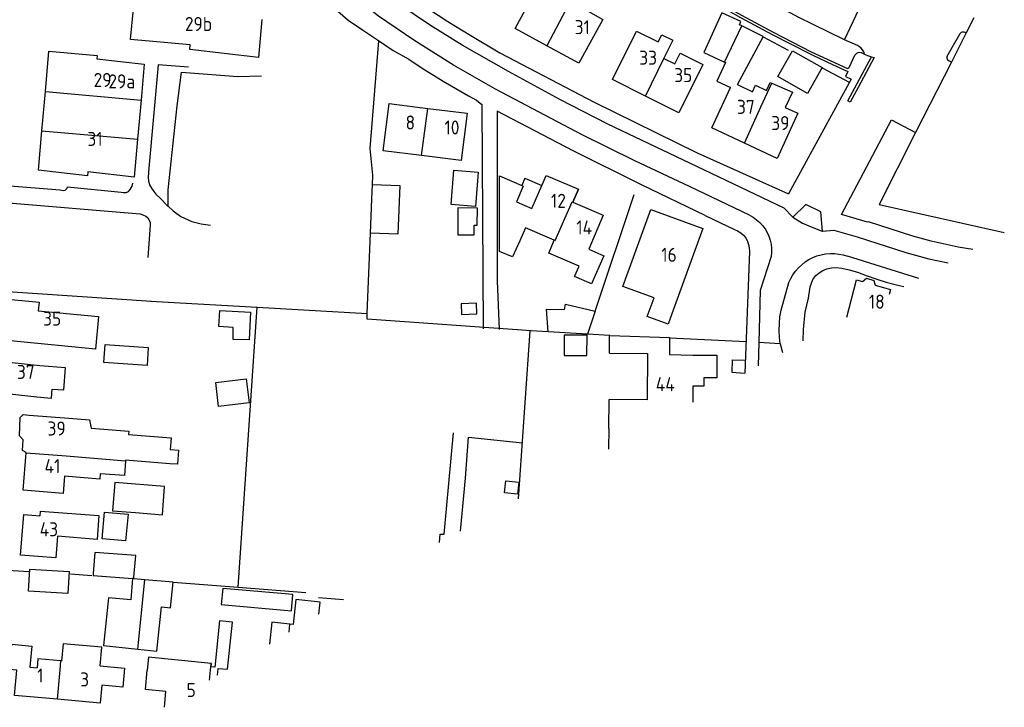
# Model space of a CAD drawing. Header units: metres. Extents: x 226218 to 240385, y 439369 to 449677.
# Tile 235 of 256: x 235944 to 236119, y 444628 to 444751. Entities that reach past the tile are written whole.
import ezdxf

# ---------------------------------------------------------------- set-up
doc = ezdxf.new("R2010")
doc.units = ezdxf.units.M
doc.header["$MEASUREMENT"] = 0
for name, color, linetype in [('DAKRAND', 4, 'Continuous'), ('DAKRAND-BYG', 4, 'Continuous'), ('HEG', 253, 'Continuous'), ('HEK', 253, 'Continuous'), ('HOOFDGEBOUW', 4, 'Continuous'), ('HUISNUMMER', 253, 'Continuous'), ('KANTVERH', 253, 'Continuous'), ('OVERVBOUW', 253, 'Continuous'), ('RASTER', 253, 'Continuous'), ('TUSSENMUUR', 253, 'Continuous')]:
    doc.layers.add(name, color=color, linetype=linetype)
doc.styles.get("Standard").update_dxf_attribs({"font": 'iso.shx'})

msp = doc.modelspace()

# ---------------------------------------------------------------- linework, layer by layer
at = {"layer": 'DAKRAND'}
for p, q in [((236076.13, 444747.82), (236072.33, 444749.72)), ((236071.55, 444739.27), (236076.11, 444747.78)), ((236076.11, 444747.78), (236076.13, 444747.82)), ((236048.7, 444678.11), (236048.6, 444674.45)), ((235958.11, 444669.11), (235951.83, 444669.6)), ((235947.54, 444663.42), (235947.47, 444662.54))]:
    msp.add_line(p, q, dxfattribs=at)
for points in [[(236072.33, 444749.72), (236071.92, 444749.93), (236072.17, 444750.48), (236068.79, 444752.03), (236065.57, 444745)], [(236057.47, 444746.87), (236058.11, 444748.13), (236060.04, 444747.17), (236058.44, 444743.95)], [(236074.2, 444738.01), (236074.74, 444739.15), (236076.74, 444738.2), (236077.39, 444739.66), (236077.64, 444739.55)], [(236077.64, 444739.55), (236081.32, 444737.92), (236080.04, 444735.23)], [(236032.87, 444711.5), (236031.51, 444708.63), (236029.21, 444709.6), (236029.21, 444723.03)], [(236093.79, 444704.24), (236094.51, 444704.85), (236095.83, 444704.41), (236096.07, 444703.58)], [(236059.86, 444698.47), (236059.22, 444696.68), (236055.52, 444698.02), (236056.72, 444701.33), (236051.19, 444703.34)], [(236048.78, 444691.47), (236055.53, 444691.43), (236055.48, 444683.19), (236048.73, 444683.23)], [(235946.93, 444683.76), (235949.54, 444683.49), (235949.66, 444685.11), (235951.74, 444684.95), (235952.03, 444688.91), (235947.44, 444689.25)], [(235945.02, 444673.85), (235944.4, 444674.2), (235944.48, 444676.09), (235943.85, 444676.79), (235943.99, 444680.05), (235944.51, 444680.56), (235945.54, 444680.47)], [(235952.65, 444679.91), (235956.3, 444679.62), (235956.6, 444678.16), (235963.27, 444677.63), (235963.22, 444677.05), (235970.82, 444676.45), (235970.65, 444674.35), (235970.77, 444674.34)], [(235970.77, 444674.34), (235972.14, 444674.24), (235971.94, 444671.73), (235970.56, 444671.84)], [(235962.71, 444672.36), (235962.5, 444669.71), (235958.19, 444670.05), (235958.11, 444669.11)], [(235970.56, 444671.84), (235962.72, 444672.46), (235962.71, 444672.36)], [(235947.54, 444663.42), (235957.96, 444662.63), (235957.64, 444658.37), (235950.59, 444658.95)], [(235980.87, 444635.27), (235981.71, 444643.64), (235979.41, 444643.87), (235978.58, 444635.62), (235977.92, 444635.68), (235977.98, 444636.3), (235977.94, 444636.31)], [(235958.17, 444635.89), (235958.47, 444639.19), (235951.61, 444639.82), (235951.33, 444636.73), (235951.2, 444636.74)], [(235977.94, 444636.31), (235966.8, 444637.42), (235966.57, 444635.09)], [(235951.2, 444636.74), (235947.12, 444637.12), (235946.98, 444635.55)], [(235979.07, 444634.19), (235979.19, 444635.43), (235980.85, 444635.26)]]:
    msp.add_lwpolyline(points, dxfattribs=at)
at = {"layer": 'DAKRAND-BYG'}
for p, q in [((236006.63, 444721.51), (236011.48, 444721.32)), ((236046.24, 444698.95), (236044.86, 444694.86)), ((236044.86, 444694.86), (236037.86, 444695.28)), ((235960.4, 444663.48), (235964.49, 444663.13)), ((235964.19, 444651.41), (235964.21, 444651.67)), ((235971.2, 444650.78), (235966.12, 444651.18)), ((235964.9, 444638.82), (235968.3, 444638.46))]:
    msp.add_line(p, q, dxfattribs=at)
for points in [[(236084.04, 444737.69), (236078.73, 444740.7), (236081.33, 444745.3), (236086.64, 444742.29), (236084.04, 444737.69)], [(236024.98, 444717.58), (236020.64, 444717.92), (236021.12, 444724.03), (236025.46, 444723.68), (236024.98, 444717.58)], [(236006.29, 444712.84), (236006.53, 444718.89), (236006.63, 444721.51)], [(236011.48, 444721.32), (236011.13, 444712.64), (236006.29, 444712.84)], [(236021.8, 444712.55), (236024.71, 444712.54), (236024.72, 444714.26), (236025.28, 444714.26), (236025.3, 444717.32), (236021.83, 444717.34), (236021.8, 444712.55)], [(236022.48, 444698.37), (236025.22, 444698.52), (236025.12, 444700.41), (236022.38, 444700.26), (236022.48, 444698.37)], [(236037.86, 444695.28), (236037.59, 444699.3), (236040.78, 444699.29), (236040.99, 444700.23), (236046.24, 444698.95)], [(235979.49, 444699.11), (235984.92, 444698.81), (235984.72, 444693.85), (235981.83, 444693.95), (235981.87, 444696.09), (235979.33, 444696.22), (235979.49, 444699.11)], [(236044.8, 444694.71), (236040.72, 444694.72), (236040.71, 444691.08), (236044.79, 444691.06), (236044.8, 444694.71)], [(235966.53, 444689.31), (235958.86, 444689.83), (235959.07, 444693.03), (235966.74, 444692.51), (235966.53, 444689.31)], [(235984.68, 444682.67), (235979.24, 444682.03), (235978.74, 444686.31), (235984.17, 444686.95), (235984.68, 444682.67)], [(236030.13, 444666.63), (236030.34, 444668.76), (236032.66, 444668.53)], [(235964.49, 444663.13), (235969.27, 444662.76), (235969.66, 444667.8), (235960.78, 444668.48), (235960.4, 444663.48)], [(236032.66, 444668.53), (236032.45, 444666.39), (236030.13, 444666.63)], [(235958.54, 444658.47), (235958.97, 444663.22), (235963.15, 444662.84), (235962.72, 444658.09), (235958.54, 444658.47)], [(235964.21, 444651.67), (235964.51, 444655.49), (235957.25, 444656.06), (235956.96, 444652.31)], [(235945.71, 444653.09), (235952.68, 444652.65), (235952.44, 444648.73), (235945.47, 444649.16), (235945.71, 444653.09)], [(235956.96, 444652.31), (235956.93, 444651.97), (235963.96, 444651.42)], [(235963.96, 444651.42), (235963.67, 444647.64), (235959.67, 444647.95), (235958.78, 444639.47), (235964.9, 444638.82)], [(235966.12, 444651.18), (235964.18, 444651.33), (235964.19, 444651.41)], [(235968.3, 444638.46), (235969.13, 444646.37), (235970.72, 444646.2), (235971.2, 444650.78)], [(235992.47, 444648.55), (235979.99, 444649.66), (235979.73, 444646.77), (235992.22, 444645.66), (235992.47, 444648.55)], [(235997.11, 444645.05), (235997.33, 444647.23), (235992.98, 444647.66), (235992.54, 444643.26), (235991.96, 444643.32)], [(235991.96, 444643.32), (235988.72, 444643.64), (235988.33, 444639.76)]]:
    msp.add_lwpolyline(points, dxfattribs=at)
at = {"layer": 'HEG'}
for p, q in [((236032.63, 444665.6), (236034.68, 444695.47)), ((236059.46, 444694.2), (236073.1, 444693.58)), ((235936.36, 444653.24), (235945.52, 444652.68)), ((235997.06, 444648.06), (236001.45, 444647.66))]:
    msp.add_line(p, q, dxfattribs=at)
msp.add_lwpolyline([(236023.2, 444669.28), (236023.71, 444676.53), (236033.31, 444675.54)], dxfattribs=at)
at = {"layer": 'HEK'}
msp.add_lwpolyline([(235970.27, 444717.63), (235970.28, 444720.57), (235971.92, 444735.51), (235972.69, 444741.48), (235982.67, 444740.7), (235986.9, 444740.86)], dxfattribs=at)
at = {"layer": 'HOOFDGEBOUW'}
for p, q in [((236113.61, 444751.13), (236112.25, 444748.46)), ((236112.25, 444748.46), (236109.62, 444743.28)), ((236065.57, 444745), (236069.25, 444743.26)), ((235966.03, 444742.91), (235965.46, 444736.52)), ((236058.44, 444743.95), (236058.46, 444743.94)), ((236069.41, 444743.18), (236067.9, 444739.89)), ((236069.25, 444743.26), (236069.41, 444743.18)), ((236109.62, 444743.28), (236103.25, 444730.74)), ((236067.9, 444739.89), (236070.29, 444738.76)), ((236071.55, 444739.27), (236074.2, 444738.01)), ((235947.83, 444731.08), (235948.45, 444738.04)), ((235965.46, 444736.52), (235964.84, 444729.56)), ((236016.5, 444735.05), (236023.47, 444734.18)), ((236029.21, 444723.03), (236033.17, 444721.33)), ((236033.44, 444721.21), (236033.17, 444721.33)), ((236035, 444717.23), (236036.77, 444721.33)), ((236036.77, 444721.33), (236037.01, 444721.88)), ((236033.44, 444721.21), (236032.24, 444718.42)), ((236032.24, 444718.42), (236035, 444717.23)), ((236033.86, 444713.81), (236032.87, 444711.5)), ((236038.96, 444711.61), (236033.86, 444713.81)), ((236063.61, 444685.61), (236063.61, 444682.78)), ((236048.7, 444678.11), (236048.73, 444683.23)), ((235945.54, 444680.47), (235952.65, 444679.91)), ((235945.01, 444673.78), (235945.02, 444673.85)), ((235945.69, 444635.66), (235946.98, 444635.55)), ((235969.62, 444628.5), (235969.9, 444631.31))]:
    msp.add_line(p, q, dxfattribs=at)
for points in [[(236037.65, 444746.15), (236031.99, 444749.23), (236036.17, 444756.95), (236039.65, 444755.13), (236038.9, 444753.79), (236040.96, 444752.64)], [(235974.22, 444746.37), (235963.61, 444747.3), (235964.1, 444752.78)], [(236044.07, 444752.89), (236047.6, 444750.88), (236043.31, 444743.07), (236037.65, 444746.15)], [(235986.96, 444750.86), (235986.37, 444744.12), (235974.15, 444745.49), (235974.22, 444746.37)], [(236055.21, 444737.22), (236049.31, 444740.16), (236053.61, 444748.79), (236057.47, 444746.87)], [(235948.45, 444738.04), (235949.09, 444745.2), (235957.65, 444744.43), (235957.6, 444743.87), (235966.03, 444742.91)], [(236058.46, 444743.94), (236060.43, 444742.96), (236061.36, 444744.84), (236065.38, 444742.84), (236061.12, 444734.28), (236055.21, 444737.22)], [(236072.81, 444728.86), (236067.02, 444731.61), (236070.29, 444738.76)], [(236015.37, 444726.64), (236008.56, 444727.49), (236009.61, 444735.91), (236016.5, 444735.05)], [(236023.47, 444734.18), (236022.42, 444725.76), (236015.37, 444726.64)], [(236080.04, 444735.23), (236082.29, 444734.17), (236078.61, 444726.1), (236072.81, 444728.86)], [(235964.84, 444729.56), (235964.24, 444722.81), (235956.03, 444723.74), (235955.95, 444723.04), (235947.21, 444724.03), (235947.83, 444731.08)], [(236103.25, 444730.74), (236096.75, 444717.94), (236119.02, 444712.98)], [(236037.01, 444721.88), (236037.54, 444723.13), (236043.28, 444720.65)], [(236043.28, 444720.65), (236043.29, 444720.65), (236042.3, 444718.36)], [(236042.3, 444718.36), (236047.69, 444716.05), (236045.09, 444709.98)], [(236051.19, 444703.34), (236056.16, 444717.03), (236065.38, 444713.69), (236059.86, 444698.47)], [(236043.37, 444706.97), (236038, 444709.29), (236038.96, 444711.61)], [(236045.09, 444709.98), (236047.76, 444708.83), (236045.61, 444703.83), (236042.58, 444705.14), (236043.37, 444706.97)], [(236091.02, 444697.89), (236092.75, 444704.54), (236093.79, 444704.24)], [(236096.07, 444703.58), (236098.77, 444702.8), (236098.55, 444701.95)], [(235957.9, 444698), (235957.34, 444692.22), (235939.18, 444693.98), (235939.89, 444701.29), (235947.33, 444700.57), (235947.18, 444699.03), (235957.9, 444698)], [(236048.78, 444691.47), (236048.8, 444694.62), (236048.84, 444694.62)], [(236048.84, 444694.62), (236059.47, 444694.3), (236059.45, 444691.28), (236063.62, 444691.16)], [(235947.44, 444689.25), (235939.78, 444690.05), (235939.37, 444684.54), (235946.93, 444683.76)], [(236063.62, 444691.16), (236067.91, 444691.15), (236067.9, 444687.11), (236065.59, 444687.11), (236065.59, 444685.61), (236063.61, 444685.61)], [(235951.83, 444669.6), (235951.59, 444666.54), (235944.48, 444667.1), (235945.01, 444673.78)], [(235950.59, 444658.95), (235950.28, 444655.07), (235944.02, 444655.57), (235944.6, 444662.77), (235947.47, 444662.54)], [(235943.35, 444635.09), (235942.09, 444635.21), (235942.51, 444639.71), (235946.04, 444639.39), (235945.69, 444635.66)], [(235958.17, 444635.89), (235962.53, 444635.49), (235962.22, 444632.08), (235958.52, 444632.42)], [(235950.58, 444629.92), (235942.94, 444630.62), (235943.35, 444635.09)], [(235969.9, 444631.31), (235966.23, 444631.67), (235966.57, 444635.09)], [(235958.52, 444632.42), (235958.22, 444629.22), (235950.58, 444629.92)]]:
    msp.add_lwpolyline(points, dxfattribs=at)
at = {"layer": 'KANTVERH'}
for p, q in [((236024.14, 444747.99), (236029.29, 444744.91)), ((236108.88, 444744.36), (236111.16, 444748.37)), ((236112.25, 444748.46), (236111.95, 444748.61)), ((236092.89, 444746.21), (236090.58, 444747.24)), ((236029.29, 444744.91), (236046.09, 444736.16)), ((236091.43, 444742.34), (236092.45, 444744.49)), ((236093.8, 444744.87), (236094.16, 444744.7)), ((236094.16, 444744.7), (236094.66, 444744.47)), ((236094.66, 444744.47), (236095.4, 444744.24)), ((236095.4, 444744.24), (236095.87, 444744.08)), ((236086.63, 444742.27), (236091.43, 444739.73)), ((236109.62, 444743.28), (236109.13, 444743.53)), ((236046.09, 444736.16), (236064.37, 444727.16)), ((236064.37, 444727.16), (236080.66, 444719.84)), ((236077.53, 444708.68), (236075.61, 444702.65)), ((236103.79, 444704.77), (236091.12, 444708.76)), ((236028.82, 444704.38), (236029.16, 444695.68)), ((236079.31, 444699.12), (236080.7, 444704.07)), ((236075.61, 444702.65), (236075.36, 444693.37)), ((236075.36, 444693.37), (236075.26, 444689.24)), ((236079.14, 444693.18), (236075.36, 444693.37)), ((236079.14, 444693.18), (236079.56, 444691.63))]:
    msp.add_line(p, q, dxfattribs=at)
for points in [[(236081.4, 444715.71), (236081.37, 444715.73), (236079.87, 444717.32), (236063.07, 444725.32), (236048.49, 444732.26), (236039.94, 444736.61), (236030.82, 444741.59), (236022.6, 444746.28), (236016.97, 444749.78), (236011.35, 444753.57), (236006.94, 444756.91), (236002.99, 444760.38), (235997.61, 444765.72), (235993.23, 444770.64), (235990.66, 444773.92), (235985.01, 444782.02), (235979.84, 444790.15), (235973.52, 444801.21), (235970.46, 444807.41), (235968.44, 444812.64), (235966.21, 444819.17), (235963.79, 444826.93), (235962.03, 444832.34), (235962.03, 444832.35)], [(236073.72, 444716.03), (236063.02, 444721.14), (236053.29, 444725.69), (236043.91, 444730.31), (236028.51, 444738.48), (236021.07, 444742.76), (236013.99, 444747.19), (236007.72, 444751.47), (236002.82, 444755.36), (235993.38, 444764.63), (235989.32, 444769.4), (235982.84, 444778.33), (235977.95, 444785.97), (235972.84, 444794.62), (235968.93, 444801.79), (235967.08, 444805.8), (235963.38, 444815.52), (235960.98, 444823.25), (235958.27, 444831.26)], [(235975.71, 444801.41), (235977.59, 444798.5), (235978.92, 444796.04), (235981.63, 444791.35), (235983.66, 444788.28), (235986.32, 444784.24), (235989.03, 444779.86), (235991.35, 444776.98), (235993.69, 444773.82), (235995.64, 444771.16), (235998.3, 444768.26), (236000.92, 444765.55), (236003.04, 444763.43), (236004.88, 444761.54), (236007.59, 444759.31), (236010.11, 444757.22), (236013.41, 444754.76), (236016.6, 444752.76), (236020.05, 444750.5), (236024.14, 444747.99)], [(236090.58, 444747.24), (236093.15, 444752.61), (236084.16, 444757.14), (236079.27, 444759.72), (236072.33, 444763.65), (236069.45, 444765.34), (236059.38, 444771.66), (236055.05, 444774.63), (236048.46, 444779.32), (236045.09, 444781.84), (236042.27, 444784.06), (236039.73, 444786.09)], [(236090.58, 444747.24), (236090.48, 444747.29), (236082.49, 444751.2), (236069.91, 444758.02), (236059.87, 444764.21), (236054.18, 444767.85), (236053.74, 444768.15), (236043.1, 444775.77), (236038.35, 444779.31), (236035.28, 444781.44), (236032.33, 444782.97)], [(236033.74, 444776.66), (236042.26, 444770.33), (236048.39, 444765.96), (236051.58, 444763.75), (236054.78, 444761.65), (236063.4, 444756.24), (236065.13, 444755.19), (236072.08, 444751.22), (236077.7, 444748.21), (236084.49, 444744.73), (236084.98, 444744.5), (236088.43, 444742.85), (236091.19, 444741.6), (236090.76, 444740.73), (236091.78, 444740.22), (236080.66, 444719.84)], [(236034, 444777.03), (236042.52, 444770.69), (236048.65, 444766.33), (236051.83, 444764.12), (236055.02, 444762.03), (236063.63, 444756.62), (236065.36, 444755.57), (236072.3, 444751.61), (236077.91, 444748.6), (236084.69, 444745.13), (236091.02, 444742.17)], [(235980.61, 444775.03), (235982.25, 444772.83), (235983.64, 444770.54), (235984.88, 444768.9), (235986.55, 444766.64), (235989.04, 444763.88), (235990.84, 444761.72), (235994.33, 444758.07), (235997.61, 444754.86), (236002.31, 444750.72)], [(236002.31, 444750.72), (236004.83, 444749), (236007.54, 444747.22), (236010.33, 444745.36), (236013.07, 444743.8), (236015.48, 444742.22), (236019.2, 444739.91), (236023.72, 444737.28), (236025.11, 444736.49), (236026.1, 444735.76), (236026.33, 444695.82)], [(236111.16, 444748.37), (236111.27, 444748.51), (236111.42, 444748.61), (236111.6, 444748.67), (236111.78, 444748.66), (236111.95, 444748.61)], [(236094.16, 444744.7), (236094.02, 444745.09), (236093.82, 444745.44), (236093.56, 444745.76), (236093.24, 444746.01), (236092.89, 444746.21)], [(236095.87, 444744.08), (236093.02, 444738.76), (236091.61, 444736.15), (236091.19, 444736.39), (236095.4, 444744.24)], [(236092.45, 444744.49), (236092.6, 444744.71), (236092.8, 444744.88), (236093.04, 444744.99), (236093.3, 444745.02), (236093.56, 444744.98), (236093.8, 444744.87)], [(236108.88, 444744.36), (236108.81, 444744.18), (236108.81, 444743.99), (236108.86, 444743.8), (236108.97, 444743.64), (236109.13, 444743.53)], [(235973.93, 444742.38), (235968.51, 444742.8), (235966.85, 444724.39), (235966.76, 444722.81), (235966.79, 444722.07), (235967.02, 444721.34), (235967.55, 444720.52), (235968.12, 444719.79), (235968.91, 444718.99), (235970.1, 444717.78), (235970.27, 444717.63)], [(236091.02, 444742.17), (236091.14, 444742.15), (236091.26, 444742.17), (236091.36, 444742.24), (236091.43, 444742.34)], [(236065.81, 444715.97), (236054.48, 444721.45), (236042.31, 444727.49), (236028.81, 444734.54), (236028.82, 444704.38)], [(236113.41, 444709.96), (236110.82, 444710.38), (236106, 444711.4), (236102.72, 444712.33), (236094.87, 444714.87), (236094.68, 444714.79), (236090.04, 444716.19), (236098.97, 444733.01), (236103.25, 444730.74)], [(235941.39, 444721.3), (235951.06, 444720.54), (235951.63, 444720.46), (235951.94, 444720.49), (235952.16, 444720.66), (235952.3, 444720.83), (235952.36, 444721.11), (235961.93, 444720.12), (235962.33, 444720.07), (235962.84, 444720.09), (235963.26, 444720.26), (235963.54, 444720.6), (235963.88, 444721.22), (235963.99, 444721.73)], [(235941.15, 444718.28), (235965.3, 444716.31), (235965.8, 444716.11), (235966.29, 444715.86), (235966.68, 444715.55), (235966.93, 444715.18), (235967.1, 444714.73), (235967.1, 444714.25), (235966.68, 444708.54)], [(236086.71, 444713.19), (236086.38, 444716.62), (236083.74, 444717.92), (236081.4, 444715.71)], [(235970.27, 444717.63), (235971.2, 444716.79), (235972.53, 444715.83), (235974.48, 444714.93), (235976.17, 444714.51), (235977.81, 444714.28)], [(236073.72, 444716.03), (236074.37, 444715.67), (236074.97, 444715.24), (236075.53, 444714.76), (236076.03, 444714.22), (236076.47, 444713.62), (236076.85, 444712.98), (236077.15, 444712.31), (236077.38, 444711.61), (236077.54, 444710.89), (236077.61, 444710.15), (236077.61, 444709.41), (236077.53, 444708.68)], [(236065.81, 444715.97), (236071.04, 444713.52), (236071.57, 444713.26), (236072.14, 444712.92), (236072.62, 444712.5), (236073.04, 444711.99), (236073.35, 444711.37), (236073.55, 444710.66), (236073.69, 444709.67), (236072.89, 444687.93)], [(236081.4, 444715.71), (236083.12, 444714.65), (236084.98, 444713.85), (236086.65, 444713.19), (236086.71, 444713.19)], [(236086.71, 444713.19), (236088.67, 444713.39), (236092.83, 444712.21), (236101.52, 444709.42), (236105.59, 444708.31), (236109.02, 444707.59)], [(236080.7, 444704.07), (236081.03, 444704.78), (236081.43, 444705.46), (236081.89, 444706.1), (236082.41, 444706.7), (236082.98, 444707.24), (236083.6, 444707.72), (236084.27, 444708.14), (236084.97, 444708.5), (236085.7, 444708.79), (236086.46, 444709.01), (236087.23, 444709.15), (236088.02, 444709.22), (236088.81, 444709.22), (236089.59, 444709.14), (236090.36, 444708.99), (236091.12, 444708.76)], [(236083.23, 444693.67), (236083.33, 444695.73), (236083.61, 444698.8), (236084.17, 444701.26), (236084.51, 444703.27), (236084.99, 444704.59), (236085.52, 444705.33), (236086.06, 444705.81), (236086.74, 444706.21), (236087.45, 444706.49), (236088.26, 444706.66), (236089.14, 444706.71)], [(236089.14, 444706.71), (236090.1, 444706.6), (236091.4, 444706.32), (236092.92, 444705.9), (236094.45, 444705.33), (236096.34, 444704.68), (236097.98, 444704.15), (236100.1, 444703.61), (236101.15, 444703.35)], [(236079.14, 444693.18), (236079.01, 444694.37), (236078.97, 444695.56), (236079.01, 444696.75), (236079.12, 444697.94), (236079.31, 444699.12)], [(236072.81, 444687.88), (236070.62, 444688.04), (236070.67, 444690.33), (236072.98, 444690.24)]]:
    msp.add_lwpolyline(points, dxfattribs=at)
at = {"layer": 'OVERVBOUW'}
for q in [(236033.17, 444721.33), (236036.77, 444721.33)]:
    msp.add_line((236033.73, 444722.63), q, dxfattribs=at)
at = {"layer": 'RASTER'}
for p, q in [((236076.11, 444747.78), (236080.55, 444745.4)), ((236046.24, 444698.95), (236053.21, 444719.7)), ((236005.71, 444698.53), (236006.29, 444712.84)), ((235939.94, 444702.58), (235967.33, 444700.75)), ((235967.16, 444700.76), (235986.14, 444699.66)), ((235986.14, 444699.66), (236005.71, 444698.53)), ((236048.84, 444694.62), (236044.86, 444694.86)), ((236022.3, 444659.86), (236023.2, 444669.28)), ((235952.89, 444652.23), (235956.7, 444651.95)), ((235982.74, 444649.89), (235994.8, 444648.93))]:
    msp.add_line(p, q, dxfattribs=at)
for points in [[(236006.63, 444721.51), (236006.7, 444723.16), (236006.21, 444727.93), (236007.77, 444747.06)], [(235971.2, 444650.78), (235982.74, 444649.89), (235986.14, 444699.66)], [(236037.86, 444695.28), (236034.83, 444695.46), (236005.66, 444697.54), (236005.71, 444698.53)], [(236018.57, 444657.8), (236018.69, 444659.28), (236019.37, 444659.33), (236021.03, 444677.3)]]:
    msp.add_lwpolyline(points, dxfattribs=at)
at = {"layer": 'TUSSENMUUR'}
for p, q in [((236069.25, 444743.26), (236072.33, 444749.72)), ((236055.21, 444737.22), (236058.46, 444743.94)), ((236075.74, 444735.34), (236077.64, 444739.55)), ((235948.45, 444738.04), (235965.46, 444736.52)), ((236072.81, 444728.86), (236075.74, 444735.34)), ((236015.37, 444726.64), (236016.5, 444735.05)), ((235947.83, 444731.08), (235964.84, 444729.56)), ((236042.3, 444718.36), (236043.28, 444720.65)), ((235945.01, 444673.78), (235952.12, 444673.21)), ((235952.12, 444673.21), (235962.71, 444672.36)), ((235964.19, 444651.41), (235963.96, 444651.42)), ((235964.9, 444638.82), (235966.12, 444651.18)), ((235991.82, 444641.86), (235991.96, 444643.32)), ((235951.06, 444635.17), (235951.2, 444636.74)), ((235977.65, 444633.33), (235977.94, 444636.31)), ((235950.58, 444629.92), (235951.06, 444635.17))]:
    msp.add_line(p, q, dxfattribs=at)
for points in [[(236040.96, 444752.64), (236041.05, 444752.59), (236037.65, 444746.15)], [(236038.96, 444711.61), (236039.11, 444711.55), (236042.15, 444718.42), (236042.3, 444718.36)]]:
    msp.add_lwpolyline(points, dxfattribs=at)

# ---------------------------------------------------------------- texts
at = {"layer": 'HUISNUMMER'}
for s, p in [('29b', (235973.27, 444748.81)), ('31', (236042.61, 444748.24)), ('33', (236054.09, 444742.81)), ('35', (236060.31, 444739.71)), ('29', (235957.03, 444738.85)), ('29a', (235959.66, 444738.6)), ('37', (236071.48, 444734.06)), ('8', (236012.51, 444731.28)), ('39', (236077.57, 444731.18)), ('10', (236019.44, 444730.4)), ('31', (235955.93, 444728.36)), ('12', (236038.38, 444717.35)), ('14', (236042.89, 444712.61)), ('16', (236058.01, 444707.75)), ('18', (236094.92, 444699.41)), ('35', (235948.05, 444696.4)), ('37', (235943.39, 444686.91)), ('44', (236057.02, 444684.73)), ('39', (235948.83, 444676.84)), ('41', (235948.3, 444670.16)), ('43', (235947.44, 444658.92)), ('1', (235947, 444632.9)), ('3', (235954.64, 444632.2)), ('5', (235973.57, 444630.33))]:
    msp.add_text(s, height=2.5, dxfattribs=at).set_placement(p)

doc.saveas('drawing.dxf')
